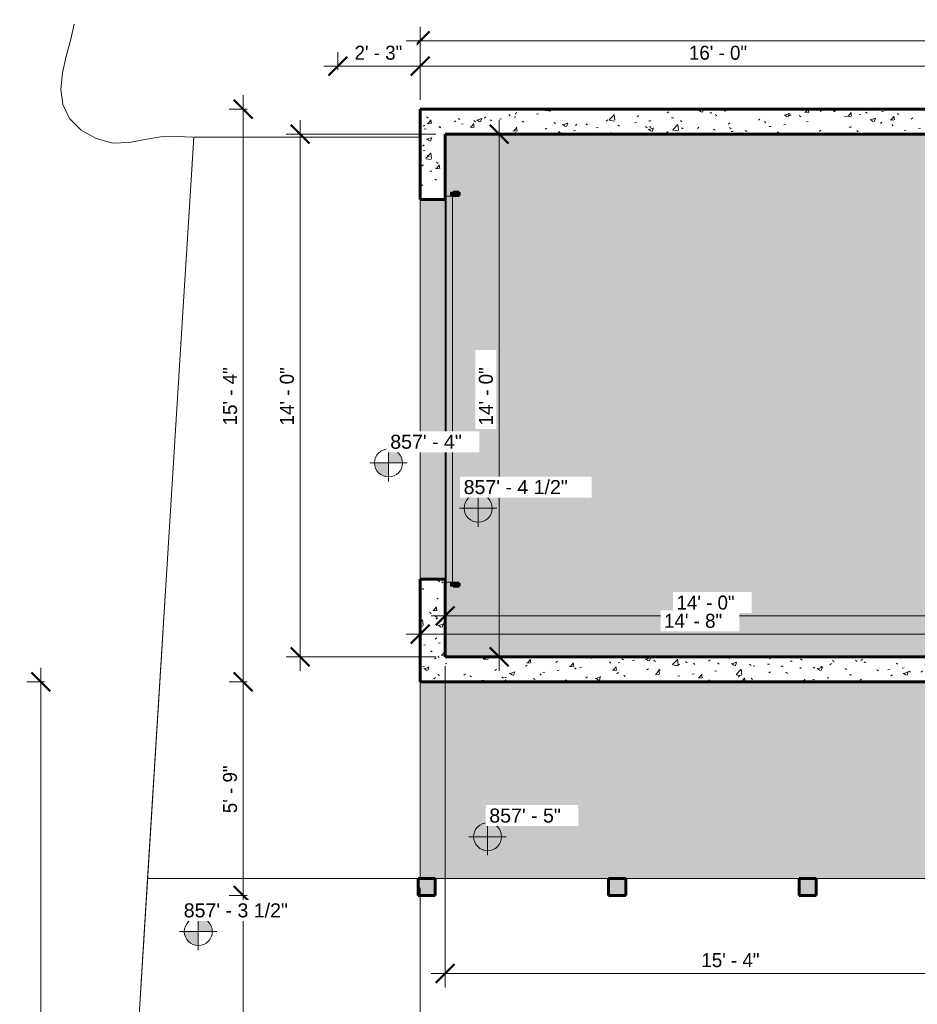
# Model space of a CAD drawing. Header units: inches. Extents: x 1918 to 3155, y 8363 to 8905.
# Tile 1 of 80: x 1918 to 2206, y 8589 to 8905. Entities that reach past the tile are written whole.
import ezdxf

# ---------------------------------------------------------------- set-up
doc = ezdxf.new("R2010")
doc.units = ezdxf.units.IN
doc.header["$MEASUREMENT"] = 0
for name, color, linetype, lineweight in [('A-ANNO-DIMS', 211, 'Continuous', 9), ('A-ANNO-DIMS-48', 211, 'Continuous', 9), ('A-DOOR', 31, 'Continuous', 18), ('A-DOOR-3', 31, 'Continuous', 60), ('A-FLOR', 192, 'Continuous', 18), ('A-WALL-PATT-1', 111, 'Continuous', 9), ('C-BLDG-PADS', 91, 'Continuous', 9), ('C-TOPO', 7, 'Continuous', 9), ('G-ANNO-DIMS', 111, 'Continuous', 9), ('S-COLS', 52, 'Continuous', 9), ('S-COLS-1', 52, 'Continuous', 60), ('S-FNDN', 32, 'Continuous', 18), ('S-FNDN-1', 32, 'Continuous', 60)]:
    doc.layers.add(name, color=color, linetype=linetype, lineweight=lineweight)
doc.styles.add('Arial', font='arial.ttf', dxfattribs={"height": 4.5})
doc.styles.add('Century Gothic', font='ufonts.com_century-gothic.ttf', dxfattribs={"height": 4.499999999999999})
doc.dimstyles.new('OD__1__Tol__', dxfattribs={"dimscale": 12, "dimtxt": 4.698757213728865, "dimasz": 0.5, "dimexe": 0.375, "dimexo": 0.2500000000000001, "dimgap": 0.06250000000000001, "dimtad": 1, "dimdec": 0, "dimzin": 3, "dimdsep": 46, "dimlunit": 4, "dimtxsty": 'Century Gothic', "dimblk1": 'OBLIQUE', "dimblk2": 'OBLIQUE', "dimsah": 1, "dimcen": 0.09, "dimdle": 0.375, "dimazin": 0, "dimtfac": 1, "dimtdec": 4, "dimtix": 1, "dimtmove": 0, "dimatfit": 3, "dimfxl": 1, "dimtvp": 1, "dimtfill": 1, "dimfrac": 2, "dimtolj": 1, "dimtzin": 0, "dimarcsym": 2})
pattern_1 = [(49.99999999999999, (0, 0), (13.77135023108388, -1.204960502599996), [1.44, -15.84]), (355, (0, 0), (-2.664420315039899, 14.44217637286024), [1.152, -12.672]), (100.451, (1.148, -0.1), (11.10707570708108, 13.23736583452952), [1.224, -13.462]), (46.184, (0, 3.84), (20.49128352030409, -3.177850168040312), [2.16, -23.76]), (96.636, (1.708, 3.575), (17.94587074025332, 18.70315236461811), [1.836, -20.193]), (351.184, (0, 3.84), (17.94541007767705, 18.7026139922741), [1.728, -19.008]), (21, (1.92, 2.88), (11.46051786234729, -7.730365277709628), [1.44, -15.84]), (326, (1.92, 2.88), (4.671351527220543, 13.92314867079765), [1.152, -12.672]), (71.45100000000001, (2.875, 2.236), (16.13206960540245, 6.192843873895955), [1.224, -13.462]), (37.50000000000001, (0, 0), (0.233123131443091, 6.391750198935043), [0.634, -11.885, 0.634, -12.23, -12.72]), (37.50000000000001, (0, 0), (0.233123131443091, 6.391750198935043), [-25.382, 0.634, -12.086]), (7.499999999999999, (0, 0), (5.050729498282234, 7.573040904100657), [0.634, -6.701000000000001, 0.634, -11.597, -4.848]), (7.499999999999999, (0, 0), (5.050729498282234, 7.573040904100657), [-19.565, 0.634, -4.214]), (327.5, (-4.282, 0), (10.24958045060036, -0.4328898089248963), [0.634, -4.166, 0.634, -14.342, -19.872]), (327.5, (-4.282, 0), (10.24958045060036, -0.4328898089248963), [-19.776, 0.634, -19.238]), (317.5, (-6.202000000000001, 0), (11.19738967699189, 1.922143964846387), [0.634, -5.606, 0.634, -9.312000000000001, -14.112]), (317.5, (-6.202000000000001, 0), (11.19738967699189, 1.922143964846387), [-16.186, 0.634, -13.478])]

# ---------------------------------------------------------------- blocks, each defined once
blk = doc.blocks.new('Door-Sectional_Model3552_Comcl_Amarr - bh-1209590-FLOOR PLAN - 1ST FLOOR')
at = {"layer": 'A-DOOR'}
for points in [[(2.71875000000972, -7.78689083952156), (2.718750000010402, -8.620395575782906), (3.718750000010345, -8.620395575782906), (3.718750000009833, -7.786890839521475)], [(2.718750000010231, -10.6206980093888), (3.718750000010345, -10.62069800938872), (3.718750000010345, -8.620395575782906), (2.718750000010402, -8.620395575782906)], [(4.000000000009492, -8.436453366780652), (128.0000000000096, -8.436453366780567), (128.0000000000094, -6.436453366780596), (4.000000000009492, -6.436453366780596)], [(128.2812500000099, -7.786890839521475), (128.2812500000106, -8.620395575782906), (129.2812500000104, -8.620395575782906), (129.2812500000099, -7.78689083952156)], [(128.2812500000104, -10.62069800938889), (129.2812500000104, -10.62069800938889), (129.2812500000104, -8.620395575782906), (128.2812500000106, -8.620395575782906)]]:
    blk.add_hatch(color=256, dxfattribs=at).paths.add_polyline_path(points, flags=0)
for p, q in [((2.718750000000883, -8.620395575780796), (2.718750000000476, -7.786890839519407)), ((2.718750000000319, -7.786890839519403), (3.718750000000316, -7.7868908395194)), ((3.718750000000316, -7.7868908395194), (3.718750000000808, -8.620395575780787)), ((4.000000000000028, -6.436453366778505), (128, -6.436453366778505)), ((4.000000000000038, -6.436453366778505), (4.000000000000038, -8.436453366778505)), ((128, -8.436453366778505), (4.000000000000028, -8.436453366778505)), ((128, -6.436453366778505), (128, -8.436453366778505)), ((128.2812500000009, -8.620395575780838), (128.2812500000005, -7.786890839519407)), ((128.2812500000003, -7.786890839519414), (129.2812500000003, -7.786890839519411)), ((129.2812500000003, -7.786890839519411), (129.2812500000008, -8.62039557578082))]:
    blk.add_line(p, q, dxfattribs=at)
at = {"layer": 'A-DOOR-3'}
for p, q in [((3.718750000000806, -8.620395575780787), (2.718750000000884, -8.620395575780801)), ((2.718750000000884, -8.620395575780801), (2.71875000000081, -10.62069800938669)), ((3.718750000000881, -10.62069800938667), (3.718750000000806, -8.620395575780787)), ((129.2812500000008, -8.62039557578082), (128.2812500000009, -8.620395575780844)), ((128.2812500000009, -8.620395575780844), (128.2812500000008, -10.62069800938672)), ((129.2812500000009, -10.62069800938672), (129.2812500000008, -8.62039557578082)), ((2.71875000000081, -10.62069800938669), (3.718750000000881, -10.62069800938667)), ((128.2812500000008, -10.62069800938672), (129.2812500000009, -10.62069800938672))]:
    blk.add_line(p, q, dxfattribs=at)
blk = doc.blocks.new('DIMBLOCK9-FLOOR PLAN - 1ST FLOOR')
at = {"layer": 'A-ANNO-DIMS-48'}
for p, q in [((2046.336683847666, 8879.569381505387), (2046.336683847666, 8903.059683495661)), ((2478.336683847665, 8879.569381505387), (2478.336683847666, 8903.059683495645)), ((2478.336683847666, 8898.559683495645), (2041.836683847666, 8898.559683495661)), ((2046.336683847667, 8898.559683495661), (2046.336683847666, 8879.569381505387)), ((2478.336683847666, 8898.559683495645), (2478.336683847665, 8879.569381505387))]:
    blk.add_line(p, q, dxfattribs=at)
at = {"layer": 'A-ANNO-DIMS-48', "lineweight": 50}
for p, q in [((2046.336683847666, 8898.559683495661), (2049.336683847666, 8901.559683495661)), ((2478.336683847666, 8898.559683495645), (2481.336683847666, 8901.559683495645)), ((2046.336683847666, 8898.559683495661), (2043.336683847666, 8895.559683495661)), ((2478.336683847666, 8898.559683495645), (2475.336683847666, 8895.559683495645))]:
    blk.add_line(p, q, dxfattribs=at)
at = {"layer": 'A-ANNO-DIMS-48', "color": 0, "insert": (2252.715419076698, 8905.077602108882), "char_height": 4.499999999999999, "width": 23.09103545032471, "attachment_point": 1, "line_spacing_factor": 0.9845015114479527, "style": 'Century Gothic', "bg_fill": 3, "box_fill_scale": 1.25, "bg_fill_color": 256, "bg_fill_true_color": 13158600, "bg_fill_transparency": 0}
blk.add_mtext('36\' - 0"', dxfattribs=at)
blk = doc.blocks.new('_Oblique')
at = {"color": 0, "linetype": 'ByBlock', "lineweight": -2}
blk.add_line((-0.5, -0.5), (0.5, 0.5), dxfattribs=at)
blk = doc.blocks.new('DIMBLOCK11-FLOOR PLAN - 1ST FLOOR')
at = {"layer": 'A-ANNO-DIMS-48'}
for p, q in [((2007.717580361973, 8873.06938150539), (2007.717580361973, 8696.069381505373)), ((2051.336683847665, 8868.56938150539), (2003.217580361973, 8868.56938150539)), ((2007.717580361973, 8868.56938150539), (2051.336683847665, 8868.56938150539)), ((2051.336683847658, 8700.569381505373), (2003.217580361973, 8700.569381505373)), ((2007.717580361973, 8700.569381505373), (2051.336683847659, 8700.569381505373))]:
    blk.add_line(p, q, dxfattribs=at)
at = {"layer": 'A-ANNO-DIMS-48', "lineweight": 50}
for p, q in [((2007.717580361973, 8868.56938150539), (2004.717580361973, 8871.56938150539)), ((2007.717580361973, 8868.56938150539), (2010.717580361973, 8865.56938150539)), ((2007.717580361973, 8700.569381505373), (2004.717580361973, 8703.569381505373)), ((2007.717580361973, 8700.569381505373), (2010.717580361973, 8697.569381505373))]:
    blk.add_line(p, q, dxfattribs=at)
at = {"layer": 'A-ANNO-DIMS-48', "color": 0, "insert": (2001.199661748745, 8774.948116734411), "char_height": 4.499999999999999, "width": 23.09103545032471, "attachment_point": 1, "rotation": 90, "line_spacing_factor": 0.9845015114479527, "style": 'Century Gothic', "bg_fill": 3, "box_fill_scale": 1.25, "bg_fill_color": 256, "bg_fill_true_color": 13158600, "bg_fill_transparency": 0}
blk.add_mtext('14\' - 0"', dxfattribs=at)
blk = doc.blocks.new('DIMBLOCK12-FLOOR PLAN - 1ST FLOOR')
at = {"layer": 'A-ANNO-DIMS-48', "lineweight": 50}
for p, q in [((1989.436891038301, 8876.569381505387), (1986.436891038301, 8879.569381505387)), ((1989.436891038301, 8876.569381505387), (1992.436891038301, 8873.569381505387)), ((1989.436891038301, 8692.569381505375), (1986.436891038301, 8695.569381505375)), ((1989.436891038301, 8692.569381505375), (1992.436891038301, 8689.569381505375))]:
    blk.add_line(p, q, dxfattribs=at)
at = {"layer": 'A-ANNO-DIMS-48'}
for p, q in [((1989.436891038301, 8881.069381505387), (1989.436891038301, 8692.569381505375)), ((1990.67953172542, 8876.569381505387), (1984.936891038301, 8876.569381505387)), ((1989.436891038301, 8876.569381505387), (1990.67953172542, 8876.569381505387)), ((1990.679531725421, 8692.569381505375), (1984.936891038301, 8692.569381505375)), ((1989.436891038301, 8692.569381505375), (1990.679531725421, 8692.569381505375))]:
    blk.add_line(p, q, dxfattribs=at)
at = {"layer": 'A-ANNO-DIMS-48', "color": 0, "insert": (1982.918972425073, 8774.948116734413), "char_height": 4.499999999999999, "width": 23.09103545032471, "attachment_point": 1, "rotation": 90, "line_spacing_factor": 0.9845015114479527, "style": 'Century Gothic', "bg_fill": 3, "box_fill_scale": 1.25, "bg_fill_color": 256, "bg_fill_true_color": 13158600, "bg_fill_transparency": 0}
blk.add_mtext('15\' - 4"', dxfattribs=at)
blk = doc.blocks.new('DIMBLOCK13-FLOOR PLAN - 1ST FLOOR')
at = {"layer": 'A-ANNO-DIMS-48', "lineweight": 50}
for p, q in [((1989.436891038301, 8692.569381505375), (1986.436891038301, 8695.569381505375)), ((1989.436891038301, 8692.569381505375), (1992.436891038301, 8689.569381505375)), ((1989.436891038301, 8623.819381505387), (1986.436891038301, 8626.819381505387)), ((1989.436891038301, 8623.819381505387), (1992.436891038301, 8620.819381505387))]:
    blk.add_line(p, q, dxfattribs=at)
at = {"layer": 'A-ANNO-DIMS-48'}
for p, q in [((1990.679531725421, 8692.569381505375), (1984.936891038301, 8692.569381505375)), ((1989.436891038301, 8692.569381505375), (1989.436891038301, 8623.819381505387)), ((1989.436891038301, 8692.569381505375), (1990.679531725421, 8692.569381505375)), ((1990.679531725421, 8623.819381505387), (1984.936891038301, 8623.819381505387)), ((1989.436891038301, 8623.819381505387), (1990.679531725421, 8623.819381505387))]:
    blk.add_line(p, q, dxfattribs=at)
at = {"layer": 'A-ANNO-DIMS-48', "color": 0, "insert": (1982.918972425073, 8650.325827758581), "char_height": 4.499999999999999, "width": 18.88452899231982, "attachment_point": 1, "rotation": 90, "line_spacing_factor": 0.9845015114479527, "style": 'Century Gothic', "bg_fill": 3, "box_fill_scale": 1.25, "bg_fill_color": 256, "bg_fill_true_color": 13158600, "bg_fill_transparency": 0}
blk.add_mtext('5\' - 9"', dxfattribs=at)
blk = doc.blocks.new('DIMBLOCK14-FLOOR PLAN - 1ST FLOOR')
at = {"layer": 'A-ANNO-DIMS-48', "lineweight": 50}
for p, q in [((1989.436891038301, 8623.819381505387), (1986.436891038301, 8626.819381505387)), ((1989.436891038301, 8623.819381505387), (1992.436891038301, 8620.819381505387)), ((1989.436891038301, 8396.569381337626), (1986.436891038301, 8399.569381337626)), ((1989.436891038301, 8396.569381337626), (1992.436891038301, 8393.569381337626))]:
    blk.add_line(p, q, dxfattribs=at)
at = {"layer": 'A-ANNO-DIMS-48'}
for p, q in [((1990.679531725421, 8623.819381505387), (1984.936891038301, 8623.819381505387)), ((1989.436891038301, 8623.819381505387), (1989.436891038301, 8392.069381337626)), ((1989.436891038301, 8623.819381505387), (1990.679531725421, 8623.819381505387)), ((1990.679531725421, 8396.569381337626), (1984.936891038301, 8396.569381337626)), ((1989.436891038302, 8396.569381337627), (1990.679531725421, 8396.569381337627))]:
    blk.add_line(p, q, dxfattribs=at)
at = {"layer": 'A-ANNO-DIMS-48', "color": 0, "insert": (1982.918972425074, 8498.82040562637), "char_height": 4.499999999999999, "width": 27.29754190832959, "attachment_point": 1, "rotation": 90, "line_spacing_factor": 0.9845015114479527, "style": 'Century Gothic', "bg_fill": 3, "box_fill_scale": 1.25, "bg_fill_color": 256, "bg_fill_true_color": 13158600, "bg_fill_transparency": 0}
blk.add_mtext('18\' - 11"', dxfattribs=at)
blk = doc.blocks.new('DIMBLOCK15-FLOOR PLAN - 1ST FLOOR')
at = {"layer": 'A-ANNO-DIMS-48', "lineweight": 50}
for p, q in [((1924.3043542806, 8692.569381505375), (1921.3043542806, 8695.569381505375)), ((1924.3043542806, 8692.569381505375), (1927.3043542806, 8689.569381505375)), ((1924.304354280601, 8396.569381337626), (1921.304354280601, 8399.569381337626)), ((1924.304354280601, 8396.569381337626), (1927.304354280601, 8393.569381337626))]:
    blk.add_line(p, q, dxfattribs=at)
at = {"layer": 'A-ANNO-DIMS-48'}
for p, q in [((1924.3043542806, 8697.069381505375), (1924.304354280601, 8392.069381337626)), ((1925.546994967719, 8692.569381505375), (1919.8043542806, 8692.569381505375)), ((1924.3043542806, 8692.569381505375), (1925.546994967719, 8692.569381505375)), ((1925.54699496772, 8396.569381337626), (1919.804354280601, 8396.569381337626)), ((1924.304354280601, 8396.569381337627), (1925.54699496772, 8396.569381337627))]:
    blk.add_line(p, q, dxfattribs=at)
at = {"layer": 'A-ANNO-DIMS-48', "color": 0, "insert": (1917.786435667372, 8534.94811665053), "char_height": 4.499999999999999, "width": 23.09103545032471, "attachment_point": 1, "rotation": 90, "line_spacing_factor": 0.9845015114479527, "style": 'Century Gothic', "bg_fill": 3, "box_fill_scale": 1.25, "bg_fill_color": 256, "bg_fill_true_color": 13158600, "bg_fill_transparency": 0}
blk.add_mtext('24\' - 8"', dxfattribs=at)
blk = doc.blocks.new('DIMBLOCK28-FLOOR PLAN - 1ST FLOOR')
at = {"layer": 'A-ANNO-DIMS-48'}
for p, q in [((2046.336683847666, 8889.17848039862), (2046.336683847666, 8894.921121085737)), ((2238.336683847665, 8889.17848039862), (2238.336683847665, 8894.921121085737)), ((2238.336683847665, 8890.421121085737), (2046.336683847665, 8890.421121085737)), ((2046.336683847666, 8890.421121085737), (2046.336683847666, 8889.17848039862)), ((2238.336683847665, 8890.421121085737), (2238.336683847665, 8889.17848039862))]:
    blk.add_line(p, q, dxfattribs=at)
at = {"layer": 'A-ANNO-DIMS-48', "lineweight": 50}
for p, q in [((2046.336683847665, 8890.421121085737), (2049.336683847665, 8893.421121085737)), ((2238.336683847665, 8890.421121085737), (2241.336683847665, 8893.421121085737)), ((2046.336683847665, 8890.421121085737), (2043.336683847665, 8887.421121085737)), ((2238.336683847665, 8890.421121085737), (2235.336683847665, 8887.421121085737))]:
    blk.add_line(p, q, dxfattribs=at)
at = {"layer": 'A-ANNO-DIMS-48', "color": 0, "insert": (2132.715419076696, 8896.939039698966), "char_height": 4.499999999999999, "width": 23.09103545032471, "attachment_point": 1, "line_spacing_factor": 0.9845015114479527, "style": 'Century Gothic', "bg_fill": 3, "box_fill_scale": 1.25, "bg_fill_color": 256, "bg_fill_true_color": 13158600, "bg_fill_transparency": 0}
blk.add_mtext('16\' - 0"', dxfattribs=at)
blk = doc.blocks.new('DIMBLOCK29-FLOOR PLAN - 1ST FLOOR')
at = {"layer": 'A-ANNO-DIMS-48'}
for p, q in [((2019.836683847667, 8889.17848039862), (2019.836683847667, 8894.921121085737)), ((2046.336683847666, 8889.17848039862), (2046.336683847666, 8894.921121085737)), ((2046.336683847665, 8890.421121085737), (2015.336683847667, 8890.421121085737)), ((2019.836683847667, 8890.421121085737), (2019.836683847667, 8889.17848039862)), ((2046.336683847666, 8890.421121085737), (2046.336683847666, 8889.17848039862))]:
    blk.add_line(p, q, dxfattribs=at)
at = {"layer": 'A-ANNO-DIMS-48', "lineweight": 50}
for p, q in [((2019.836683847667, 8890.421121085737), (2022.836683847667, 8893.421121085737)), ((2046.336683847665, 8890.421121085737), (2049.336683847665, 8893.421121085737)), ((2019.836683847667, 8890.421121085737), (2016.836683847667, 8887.421121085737)), ((2046.336683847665, 8890.421121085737), (2043.336683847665, 8887.421121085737))]:
    blk.add_line(p, q, dxfattribs=at)
at = {"layer": 'A-ANNO-DIMS-48', "color": 0, "insert": (2025.218130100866, 8896.939039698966), "char_height": 4.499999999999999, "width": 18.88452899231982, "attachment_point": 1, "line_spacing_factor": 0.9845015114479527, "style": 'Century Gothic', "bg_fill": 3, "box_fill_scale": 1.25, "bg_fill_color": 256, "bg_fill_true_color": 13158600, "bg_fill_transparency": 0}
blk.add_mtext('2\' - 3"', dxfattribs=at)
blk = doc.blocks.new('DIMBLOCK33-FLOOR PLAN - 1ST FLOOR')
at = {"layer": 'A-ANNO-DIMS-48'}
for p, q in [((2071.686582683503, 8873.06938150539), (2071.686582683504, 8696.069381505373)), ((2072.929223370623, 8868.56938150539), (2067.186582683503, 8868.56938150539)), ((2071.686582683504, 8868.56938150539), (2072.929223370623, 8868.56938150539)), ((2072.929223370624, 8700.569381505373), (2067.186582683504, 8700.569381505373)), ((2071.686582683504, 8700.569381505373), (2072.929223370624, 8700.569381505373))]:
    blk.add_line(p, q, dxfattribs=at)
at = {"layer": 'A-ANNO-DIMS-48', "lineweight": 50}
for p, q in [((2071.686582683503, 8868.56938150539), (2068.686582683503, 8871.56938150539)), ((2071.686582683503, 8868.56938150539), (2074.686582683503, 8865.56938150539)), ((2071.686582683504, 8700.569381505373), (2068.686582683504, 8703.569381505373)), ((2071.686582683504, 8700.569381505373), (2074.686582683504, 8697.569381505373))]:
    blk.add_line(p, q, dxfattribs=at)
at = {"layer": 'A-ANNO-DIMS-48', "color": 0, "insert": (2065.168664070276, 8774.948116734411), "char_height": 4.499999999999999, "width": 23.09103545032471, "attachment_point": 1, "rotation": 90, "line_spacing_factor": 0.9845015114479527, "style": 'Century Gothic', "bg_fill": 3, "box_fill_scale": 1.25, "bg_fill_color": 256, "bg_fill_true_color": 13158600, "bg_fill_transparency": 0}
blk.add_mtext('14\' - 0"', dxfattribs=at)
blk = doc.blocks.new('DIMBLOCK34-FLOOR PLAN - 1ST FLOOR')
at = {"layer": 'A-ANNO-DIMS-48'}
for p, q in [((2054.336683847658, 8697.569381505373), (2054.336683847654, 8594.333461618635)), ((2054.336683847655, 8598.833461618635), (2054.336683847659, 8697.569381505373)), ((2238.336683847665, 8597.590820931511), (2238.336683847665, 8603.333461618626)), ((2242.836683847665, 8598.833461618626), (2049.836683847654, 8598.833461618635)), ((2238.336683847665, 8598.833461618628), (2238.336683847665, 8597.590820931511))]:
    blk.add_line(p, q, dxfattribs=at)
at = {"layer": 'A-ANNO-DIMS-48', "lineweight": 50}
for p, q in [((2054.336683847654, 8598.833461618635), (2057.336683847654, 8601.833461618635)), ((2238.336683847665, 8598.833461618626), (2241.336683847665, 8601.833461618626)), ((2054.336683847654, 8598.833461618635), (2051.336683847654, 8595.833461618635)), ((2238.336683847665, 8598.833461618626), (2235.336683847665, 8595.833461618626))]:
    blk.add_line(p, q, dxfattribs=at)
at = {"layer": 'A-ANNO-DIMS-48', "color": 0, "insert": (2136.715419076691, 8605.35138023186), "char_height": 4.499999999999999, "width": 23.09103545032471, "attachment_point": 1, "line_spacing_factor": 0.9845015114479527, "style": 'Century Gothic', "bg_fill": 3, "box_fill_scale": 1.25, "bg_fill_color": 256, "bg_fill_true_color": 13158600, "bg_fill_transparency": 0}
blk.add_mtext('15\' - 4"', dxfattribs=at)
blk = doc.blocks.new('DIMBLOCK35-FLOOR PLAN - 1ST FLOOR')
at = {"layer": 'A-ANNO-DIMS-48', "lineweight": 50}
for p, q in [((2054.336683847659, 8713.72878233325), (2057.336683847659, 8716.72878233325)), ((2222.33668384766, 8713.72878233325), (2225.33668384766, 8716.72878233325)), ((2054.336683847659, 8713.72878233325), (2051.336683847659, 8710.72878233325)), ((2222.33668384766, 8713.72878233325), (2219.33668384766, 8710.72878233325))]:
    blk.add_line(p, q, dxfattribs=at)
at = {"layer": 'A-ANNO-DIMS-48'}
for p, q in [((2054.336683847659, 8714.971423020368), (2054.336683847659, 8709.22878233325)), ((2054.33668384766, 8713.72878233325), (2054.33668384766, 8714.97142302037)), ((2222.33668384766, 8714.971423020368), (2222.33668384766, 8709.22878233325)), ((2222.33668384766, 8713.72878233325), (2222.33668384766, 8714.971423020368)), ((2049.836683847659, 8713.72878233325), (2226.83668384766, 8713.72878233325))]:
    blk.add_line(p, q, dxfattribs=at)
at = {"layer": 'A-ANNO-DIMS-48', "color": 0, "insert": (2128.715419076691, 8720.246700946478), "char_height": 4.499999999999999, "width": 23.09103545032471, "attachment_point": 1, "line_spacing_factor": 0.9845015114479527, "style": 'Century Gothic', "bg_fill": 3, "box_fill_scale": 1.25, "bg_fill_color": 256, "bg_fill_true_color": 13158600, "bg_fill_transparency": 0}
blk.add_mtext('14\' - 0"', dxfattribs=at)
blk = doc.blocks.new('DIMBLOCK36-FLOOR PLAN - 1ST FLOOR')
at = {"layer": 'A-ANNO-DIMS-48', "lineweight": 50}
for p, q in [((2046.336683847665, 8707.867905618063), (2049.336683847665, 8710.867905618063)), ((2222.33668384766, 8707.867905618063), (2225.33668384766, 8710.867905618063)), ((2046.336683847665, 8707.867905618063), (2043.336683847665, 8704.867905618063)), ((2222.33668384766, 8707.867905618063), (2219.33668384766, 8704.867905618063))]:
    blk.add_line(p, q, dxfattribs=at)
at = {"layer": 'A-ANNO-DIMS-48'}
for p, q in [((2041.836683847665, 8707.867905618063), (2226.83668384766, 8707.867905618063)), ((2046.336683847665, 8709.11054630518), (2046.336683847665, 8703.367905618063)), ((2046.336683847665, 8707.867905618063), (2046.336683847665, 8709.11054630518)), ((2222.33668384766, 8709.11054630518), (2222.33668384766, 8703.367905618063)), ((2222.33668384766, 8707.867905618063), (2222.33668384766, 8709.11054630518))]:
    blk.add_line(p, q, dxfattribs=at)
at = {"layer": 'A-ANNO-DIMS-48', "color": 0, "insert": (2124.715419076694, 8714.38582423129), "char_height": 4.499999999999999, "width": 23.09103545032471, "attachment_point": 1, "line_spacing_factor": 0.9845015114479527, "style": 'Century Gothic', "bg_fill": 3, "box_fill_scale": 1.25, "bg_fill_color": 256, "bg_fill_true_color": 13158600, "bg_fill_transparency": 0}
blk.add_mtext('14\' - 8"', dxfattribs=at)
blk = doc.blocks.new('DIMBLOCK44-FLOOR PLAN - 1ST FLOOR')
at = {"layer": 'A-ANNO-DIMS-48'}
for p, q in [((2046.336683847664, 8626.319381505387), (2046.336683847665, 8362.535014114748)), ((2046.336683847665, 8367.035014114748), (2046.336683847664, 8626.319381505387)), ((2286.336683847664, 8429.569381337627), (2286.336683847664, 8362.535014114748)), ((2286.336683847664, 8367.035014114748), (2286.336683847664, 8429.569381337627)), ((2286.336683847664, 8367.035014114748), (2041.836683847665, 8367.035014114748))]:
    blk.add_line(p, q, dxfattribs=at)
at = {"layer": 'A-ANNO-DIMS-48', "lineweight": 50}
for p, q in [((2046.336683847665, 8367.035014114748), (2049.336683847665, 8370.035014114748)), ((2286.336683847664, 8367.035014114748), (2289.336683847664, 8370.035014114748)), ((2046.336683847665, 8367.035014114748), (2043.336683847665, 8364.035014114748)), ((2286.336683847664, 8367.035014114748), (2283.336683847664, 8364.035014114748))]:
    blk.add_line(p, q, dxfattribs=at)
at = {"layer": 'A-ANNO-DIMS-48', "color": 0, "insert": (2156.715419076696, 8373.552932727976), "char_height": 4.499999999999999, "width": 23.09103545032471, "attachment_point": 1, "line_spacing_factor": 0.9845015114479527, "style": 'Century Gothic', "bg_fill": 3, "box_fill_scale": 1.25, "bg_fill_color": 256, "bg_fill_true_color": 13158600, "bg_fill_transparency": 0}
blk.add_mtext('20\' - 0"', dxfattribs=at)
blk = doc.blocks.new('Spot Elevations - Spot Elevation - Target Filled-49714-FLOOR PLAN - 1ST FLOOR')
at = {"layer": 'G-ANNO-DIMS'}
h = blk.add_hatch(color=256, dxfattribs=at)
edge = h.paths.add_edge_path(flags=0)
edge.add_line((1.249000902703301e-16, 0), (-0.09374999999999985, 0))
edge.add_arc((5.724587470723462e-16, -3.434752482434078e-16), 0.09375000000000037, 90.00000000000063, 180.0000000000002, ccw=False)
edge.add_line((1.249000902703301e-16, 0.09375000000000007), (1.249000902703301e-16, 0))
h = blk.add_hatch(color=256, dxfattribs=at)
edge = h.paths.add_edge_path(flags=0)
edge.add_line((1.249000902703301e-16, 0), (0.09375000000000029, 0))
edge.add_arc((2.289834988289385e-16, 6.245004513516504e-17), 0.09374999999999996, 269.99999999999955, 359.99999999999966, ccw=False)
edge.add_line((1.249000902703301e-16, -0.09375), (1.249000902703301e-16, 0))
for p, q in [((-2.706168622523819e-16, 0.1243846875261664), (-2.706168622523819e-16, -0.125)), ((1.249000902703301e-16, 0), (1.249000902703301e-16, 0.09375000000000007)), ((0.1250000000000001, 7.067913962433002e-16), (-0.1249999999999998, 7.067913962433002e-16)), ((-0.09374999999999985, 0), (1.249000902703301e-16, 0)), ((1.249000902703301e-16, 0), (1.249000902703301e-16, -0.09375)), ((0.09375000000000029, 0), (1.249000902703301e-16, 0))]:
    blk.add_line(p, q, dxfattribs=at)
blk.add_circle((1.249000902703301e-16, 0), 0.09375000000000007, dxfattribs=at)
for centre, radius, start, end in [((5.724587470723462e-16, -3.434752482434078e-16), 0.09375000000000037, 90.00000000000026, 179.9999999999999), ((2.289834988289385e-16, 6.245004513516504e-17), 0.09374999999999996, 269.9999999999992, 359.9999999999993)]:
    blk.add_arc(centre, radius, start, end, dxfattribs=at)

msp = doc.modelspace()

# ---------------------------------------------------------------- hatches: boundary and pattern name
at = {"layer": 'A-FLOR'}
msp.add_hatch(color=256, dxfattribs=at).paths.add_polyline_path([(2046.336730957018, 8629.319381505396), (2286.336683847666, 8629.319381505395), (2286.336683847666, 8692.569381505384), (2046.336730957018, 8692.569381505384), (2046.336730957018, 8635.13896199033)], flags=0)
at = {"layer": 'A-WALL-PATT-1'}
h = msp.add_hatch(dxfattribs=at)
h.set_pattern_fill('FP_1', color=256, style=0, pattern_type=2)
h.set_pattern_definition(pattern_1)
h.paths.add_polyline_path([(2054.336683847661, 8700.569381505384), (2054.336683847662, 8725.569381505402), (2046.336683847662, 8725.569381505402), (2046.336683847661, 8700.569381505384)], flags=0)
h.paths.add_polyline_path([(2054.336683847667, 8847.569381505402), (2054.336683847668, 8876.569381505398), (2046.336683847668, 8876.569381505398), (2046.336683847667, 8847.569381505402)], flags=0)
h = msp.add_hatch(dxfattribs=at)
h.set_pattern_fill('FP_1', color=256, style=0, pattern_type=2)
h.set_pattern_definition(pattern_1)
h.paths.add_polyline_path([(2214.336683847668, 8868.569381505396), (2214.336683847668, 8876.569381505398), (2054.336683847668, 8876.569381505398), (2054.336683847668, 8868.569381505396), (2078.623663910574, 8868.569381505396)], flags=0)
h = msp.add_hatch(dxfattribs=at)
h.set_pattern_fill('FP_1', color=256, style=0, pattern_type=2)
h.set_pattern_definition(pattern_1)
h.paths.add_polyline_path([(2046.336683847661, 8692.569381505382), (2222.336683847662, 8692.569381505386), (2222.336683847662, 8700.569381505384), (2046.336683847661, 8700.569381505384)], flags=0)
at = {"layer": 'C-BLDG-PADS'}
h = msp.add_hatch(dxfattribs=at)
h.set_pattern_fill('FP_46', color=256, style=0, pattern_type=2)
h.set_pattern_definition([(0, (1.054, 0), (15.357, 3.84), [0.633, -10.884, 0.633, -10.884, -61.427]), (0, (1.054, 0), (15.357, 3.84), [-23.035, 0.633, -22.402, 0.633, -10.884, -26.874]), (0, (1.054, 0), (15.357, 3.84), [-57.588, 0.633, -7.045, 0.633, -18.562]), (119.995, (6.813, 1.92), (-11.00267831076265, 11.38187835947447), [0.634, -10.886, 0.634, -10.886, -61.437]), (119.995, (6.813, 1.92), (-11.00267831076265, 11.38187835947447), [-23.039, 0.634, -22.405, 0.634, -10.886, -26.879]), (119.995, (6.813, 1.92), (-11.00267831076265, 11.38187835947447), [-57.597, 0.634, -7.046, 0.634, -18.565]), (240.005, (8.732999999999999, 9.6), (-4.354000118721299, -15.22203021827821), [0.634, -10.886, 0.634, -10.886, -61.437]), (240.005, (8.732999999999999, 9.6), (-4.354000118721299, -15.22203021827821), [-23.039, 0.634, -22.405, 0.634, -10.886, -26.879]), (240.005, (8.732999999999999, 9.6), (-4.354000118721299, -15.22203021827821), [-57.597, 0.634, -7.046, 0.634, -18.565])])
h.paths.add_polyline_path([(2477.711683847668, 8700.56938150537), (2477.711683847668, 8729.444383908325), (2405.961683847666, 8729.444383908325), (2405.961683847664, 8700.569381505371), (2462.951882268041, 8700.569381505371)], flags=0)
h.paths.add_polyline_path([(2399.211683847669, 8700.569381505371), (2399.211683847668, 8736.194383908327), (2477.711683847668, 8736.194383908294), (2477.711683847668, 8868.569381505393), (2054.336683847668, 8868.569381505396), (2054.336683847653, 8700.569381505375), (2386.086238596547, 8700.569381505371)], flags=0)
h.paths.add_polyline_path([(2056.688246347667, 8723.2881315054), (2056.038683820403, 8723.2881315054), (2056.038683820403, 8724.288131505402), (2058.87249099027, 8724.288131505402), (2058.87249099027, 8723.288131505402), (2056.872188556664, 8723.288131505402)], flags=0)
h.paths.add_polyline_path([(2056.038683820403, 8724.5693815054), (2054.688246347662, 8724.5693815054), (2054.688246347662, 8848.569381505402), (2056.688246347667, 8848.569381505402), (2056.688246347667, 8724.5693815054)], flags=0)
h.paths.add_polyline_path([(2056.038683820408, 8848.850631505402), (2056.038683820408, 8849.850631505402), (2058.872490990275, 8849.850631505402), (2058.872490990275, 8848.850631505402), (2056.688246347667, 8848.850631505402)], flags=0)
at = {"layer": 'S-COLS'}
for points in [[(2045.645800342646, 8623.819381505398), (2051.145800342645, 8623.819381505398), (2051.145800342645, 8629.319381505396), (2045.645800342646, 8629.319381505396)], [(2106.895800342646, 8623.819381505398), (2112.395800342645, 8623.819381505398), (2112.395800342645, 8629.319381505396), (2106.895800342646, 8629.319381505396)], [(2168.145800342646, 8623.819381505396), (2173.645800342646, 8623.819381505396), (2173.645800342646, 8629.319381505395), (2168.145800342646, 8629.319381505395)]]:
    msp.add_hatch(color=256, dxfattribs=at).paths.add_polyline_path(points, flags=0)
at = {"layer": 'S-FNDN'}
msp.add_hatch(color=256, dxfattribs=at).paths.add_polyline_path([(2054.336683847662, 8725.569381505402), (2054.336683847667, 8847.569381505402), (2046.336683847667, 8847.569381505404), (2046.336683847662, 8725.569381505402)], flags=0)

# ---------------------------------------------------------------- linework, layer by layer
at = {"layer": 'A-FLOR'}
for p, q in [((2046.336683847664, 8692.569381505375), (2046.336683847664, 8629.319381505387)), ((2051.145800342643, 8629.319381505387), (2106.895800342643, 8629.319381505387)), ((2112.395800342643, 8629.319381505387), (2168.145800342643, 8629.319381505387)), ((2173.645800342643, 8629.319381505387), (2229.395800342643, 8629.319381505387))]:
    msp.add_line(p, q, dxfattribs=at)
at = {"layer": 'C-TOPO'}
for p, q in [((1935.098129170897, 8903.879953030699), (1933.986328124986, 8899.103759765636)), ((1933.986328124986, 8899.103759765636), (1935.098129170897, 8903.879953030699)), ((1933.986328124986, 8899.103759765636), (1932.537780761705, 8893.627441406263)), ((1932.537780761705, 8893.627441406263), (1933.986328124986, 8899.103759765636)), ((1932.537780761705, 8893.627441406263), (1931.328735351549, 8888.195800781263)), ((1931.328735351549, 8888.195800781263), (1932.537780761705, 8893.627441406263)), ((1931.328735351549, 8888.195800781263), (1930.801574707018, 8882.953125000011)), ((1930.801574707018, 8882.953125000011), (1931.328735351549, 8888.195800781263)), ((1930.801574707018, 8882.953125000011), (1931.398498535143, 8878.042236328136)), ((1931.398498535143, 8878.042236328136), (1930.801574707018, 8882.953125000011)), ((1931.398498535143, 8878.042236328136), (1933.554565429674, 8873.608154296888)), ((1933.554565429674, 8873.608154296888), (1931.398498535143, 8878.042236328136)), ((1933.554565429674, 8873.608154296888), (1937.312072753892, 8869.861816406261)), ((1937.312072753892, 8869.861816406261), (1933.554565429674, 8873.608154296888)), ((1937.312072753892, 8869.861816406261), (1942.13909912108, 8867.113769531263)), ((1942.13909912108, 8867.113769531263), (1937.312072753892, 8869.861816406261)), ((1942.13909912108, 8867.113769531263), (1947.458312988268, 8865.679687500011)), ((1947.458312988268, 8865.679687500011), (1942.13909912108, 8867.113769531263)), ((1947.458312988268, 8865.679687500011), (1952.72991943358, 8865.801269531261)), ((1952.72991943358, 8865.801269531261), (1947.458312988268, 8865.679687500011)), ((1952.72991943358, 8865.801269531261), (1957.838562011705, 8866.838378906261)), ((1957.838562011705, 8866.838378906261), (1952.72991943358, 8865.801269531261)), ((1957.838562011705, 8866.838378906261), (1962.933288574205, 8867.643310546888)), ((1962.933288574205, 8867.643310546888), (1957.838562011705, 8866.838378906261)), ((1962.933288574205, 8867.643310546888), (1968.077270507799, 8867.813232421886)), ((1968.077270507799, 8867.813232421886), (1962.933288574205, 8867.643310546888)), ((1968.077270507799, 8867.813232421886), (1973.265014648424, 8867.515136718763)), ((1973.265014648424, 8867.515136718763), (1968.077270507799, 8867.813232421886)), ((1973.550476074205, 8867.515136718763), (1970.041076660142, 8811.333251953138)), ((1970.041076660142, 8811.333251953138), (1973.548461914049, 8867.483642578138)), ((1973.265014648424, 8867.515136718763), (1973.548461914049, 8867.483642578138)), ((1973.548461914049, 8867.483642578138), (1973.265014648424, 8867.515136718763)), ((1973.548461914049, 8867.483642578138), (1973.550476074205, 8867.515136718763)), ((1973.550476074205, 8867.515136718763), (1979.19964599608, 8867.515136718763)), ((1973.550476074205, 8867.515136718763), (1979.19964599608, 8867.515136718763)), ((1979.19964599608, 8867.515136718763), (2046.336683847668, 8867.515136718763)), ((2046.336683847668, 8867.515136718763), (1979.19964599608, 8867.515136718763)), ((1966.169494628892, 8749.349121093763), (1970.041076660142, 8811.333251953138)), ((1970.041076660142, 8811.333251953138), (1966.169494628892, 8749.349121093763)), ((1947.373901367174, 8448.443115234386), (1966.169494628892, 8749.349121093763)), ((1966.169494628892, 8749.349121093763), (1958.672058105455, 8629.319091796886)), ((2046.336730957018, 8692.569381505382), (2046.336730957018, 8629.319381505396)), ((2046.336730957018, 8629.319381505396), (2046.336730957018, 8692.569381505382)), ((1958.672058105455, 8629.319091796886), (1947.373901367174, 8448.443115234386)), ((2037.563415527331, 8629.319091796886), (1958.672058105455, 8629.319091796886)), ((1958.672058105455, 8629.319091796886), (2037.563415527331, 8629.319091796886)), ((2045.645800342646, 8629.319091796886), (2037.563415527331, 8629.319091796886)), ((2037.563415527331, 8629.319091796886), (2045.645800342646, 8629.319091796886))]:
    msp.add_line(p, q, dxfattribs=at)
at = {"layer": 'S-COLS-1'}
for p, q in [((2051.145800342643, 8629.319381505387), (2045.645800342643, 8629.319381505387)), ((2045.645800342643, 8629.319381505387), (2045.645800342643, 8623.819381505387)), ((2051.145800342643, 8623.819381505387), (2051.145800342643, 8629.319381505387)), ((2112.395800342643, 8629.319381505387), (2106.895800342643, 8629.319381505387)), ((2106.895800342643, 8629.319381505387), (2106.895800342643, 8623.819381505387)), ((2112.395800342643, 8623.819381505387), (2112.395800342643, 8629.319381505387)), ((2173.645800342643, 8629.319381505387), (2168.145800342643, 8629.319381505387)), ((2168.145800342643, 8629.319381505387), (2168.145800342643, 8623.819381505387)), ((2173.645800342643, 8623.819381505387), (2173.645800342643, 8629.319381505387)), ((2045.645800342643, 8623.819381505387), (2051.145800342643, 8623.819381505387)), ((2106.895800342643, 8623.819381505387), (2112.395800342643, 8623.819381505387)), ((2168.145800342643, 8623.819381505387), (2173.645800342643, 8623.819381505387))]:
    msp.add_line(p, q, dxfattribs=at)
at = {"layer": 'S-FNDN'}
for p, q in [((2046.33668384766, 8725.569381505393), (2046.336683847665, 8847.569381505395)), ((2054.336683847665, 8847.569381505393), (2054.33668384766, 8725.569381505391))]:
    msp.add_line(p, q, dxfattribs=at)
at = {"layer": 'S-FNDN-1'}
for p, q in [((2046.336683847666, 8876.569381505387), (2046.336683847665, 8847.569381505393)), ((2214.336683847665, 8876.569381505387), (2046.336683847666, 8876.569381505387)), ((2054.336683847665, 8847.569381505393), (2054.336683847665, 8868.56938150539)), ((2054.336683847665, 8868.56938150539), (2214.336683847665, 8868.56938150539)), ((2046.336683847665, 8847.569381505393), (2054.336683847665, 8847.569381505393)), ((2054.33668384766, 8725.569381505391), (2046.33668384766, 8725.569381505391)), ((2046.33668384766, 8725.569381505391), (2046.336683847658, 8692.569381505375)), ((2054.336683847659, 8700.569381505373), (2054.33668384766, 8725.569381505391)), ((2222.33668384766, 8700.569381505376), (2054.336683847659, 8700.569381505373)), ((2046.336683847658, 8692.569381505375), (2222.33668384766, 8692.569381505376))]:
    msp.add_line(p, q, dxfattribs=at)

# ---------------------------------------------------------------- block references
at = {"layer": 'A-DOOR', "rotation": 89.99999999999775}
msp.add_blockref('Door-Sectional_Model3552_Comcl_Amarr - bh-1209590-FLOOR PLAN - 1ST FLOOR', (2048.251792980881, 8720.569381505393), dxfattribs=at)
at = {"layer": 'G-ANNO-DIMS', "extrusion": (0, 0, -1), "xscale": 47.99999999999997, "yscale": 47.99999999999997, "zscale": 47.99999999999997, "rotation": 180}
msp.add_blockref('Spot Elevations - Spot Elevation - Target Filled-49714-FLOOR PLAN - 1ST FLOOR', (-1974.982673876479, 8612.293098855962), dxfattribs=at)

# ---------------------------------------------------------------- dimensions: what is measured, and where the dimension line sits
at = {"layer": 'A-ANNO-DIMS'}
dim = msp.add_linear_dim(base=(1924.304354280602, 8396.569381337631), p1=(1928.546994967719, 8692.569381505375), p2=(1928.54699496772, 8396.569381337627), angle=89.99999999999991, dimstyle='OD__1__Tol__', override={"dimpost": '<>', "dimfxl": 296.0000001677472}, dxfattribs=at)
dim.commit()
dim.dimension.update_dxf_attribs({"geometry": 'DIMBLOCK15-FLOOR PLAN - 1ST FLOOR', "text_midpoint": (1921.19116595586, 8544.569381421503)})

# ---------------------------------------------------------------- next in the draw order: dimensions: what is measured, and where the dimension line sits
dim = msp.add_linear_dim(base=(2046.336683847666, 8898.559683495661), p1=(2478.336683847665, 8876.569381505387), p2=(2046.336683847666, 8876.569381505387), dimstyle='OD__1__Tol__', override={"dimpost": '<>', "dimfxl": 431.9999999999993}, dxfattribs=at)
dim.commit()
dim.dimension.update_dxf_attribs({"geometry": 'DIMBLOCK9-FLOOR PLAN - 1ST FLOOR', "text_midpoint": (2262.336683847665, 8901.672871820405)})
for base, p1, p2, override, picture, middle in [((1989.436891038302, 8692.569381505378), (1993.67953172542, 8876.569381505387), (1993.679531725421, 8692.569381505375), {"dimpost": '<>', "dimfxl": 184.0000000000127}, 'DIMBLOCK12-FLOOR PLAN - 1ST FLOOR', (1986.323702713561, 8784.569381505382)), ((2007.717580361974, 8700.569381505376), (2054.336683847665, 8868.56938150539), (2054.336683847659, 8700.569381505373), {"dimpost": '<>', "dimfxl": 168.0000000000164}, 'DIMBLOCK11-FLOOR PLAN - 1ST FLOOR', (2004.604392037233, 8784.569381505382)), ((2071.686582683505, 8700.569381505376), (2075.929223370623, 8868.56938150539), (2075.929223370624, 8700.569381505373), {"dimpost": '<>', "dimfxl": 168.0000000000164}, 'DIMBLOCK33-FLOOR PLAN - 1ST FLOOR', (2068.573394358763, 8784.569381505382))]:
    dim = msp.add_linear_dim(base=base, p1=p1, p2=p2, angle=89.99999999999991, dimstyle='OD__1__Tol__', override=override, dxfattribs=at)
    dim.commit()
    dim.dimension.update_dxf_attribs({"geometry": picture, "text_midpoint": middle})

# ---------------------------------------------------------------- next in the draw order: block references
at = {"layer": 'G-ANNO-DIMS', "extrusion": (0, 0, -1), "xscale": 47.99999999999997, "yscale": 47.99999999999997, "zscale": 47.99999999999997, "rotation": 180}
for p in [(-2036.140757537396, 8762.878720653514), (-2064.966997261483, 8748.321589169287)]:
    msp.add_blockref('Spot Elevations - Spot Elevation - Target Filled-49714-FLOOR PLAN - 1ST FLOOR', p, dxfattribs=at)

# ---------------------------------------------------------------- next in the draw order: dimensions: what is measured, and where the dimension line sits
at = {"layer": 'A-ANNO-DIMS'}
for base, p1, p2, override, picture, middle in [((2046.336683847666, 8890.421121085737), (2238.336683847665, 8886.17848039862), (2046.336683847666, 8886.17848039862), {"dimpost": '<>', "dimfxl": 191.9999999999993}, 'DIMBLOCK28-FLOOR PLAN - 1ST FLOOR', (2142.336683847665, 8893.534309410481)), ((2222.33668384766, 8713.72878233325), (2054.33668384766, 8717.97142302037), (2222.33668384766, 8717.971423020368), {"dimpost": '<>', "dimfxl": 168.0000000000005}, 'DIMBLOCK35-FLOOR PLAN - 1ST FLOOR', (2138.33668384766, 8716.841970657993)), ((2054.336683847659, 8598.833461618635), (2238.336683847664, 8594.590820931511), (2054.336683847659, 8700.569381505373), {"dimpost": '<>', "dimfxl": 212.3380684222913}, 'DIMBLOCK34-FLOOR PLAN - 1ST FLOOR', (2146.336683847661, 8601.946649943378))]:
    dim = msp.add_linear_dim(base=base, p1=p1, p2=p2, dimstyle='OD__1__Tol__', override=override, dxfattribs=at)
    dim.commit()
    dim.dimension.update_dxf_attribs({"geometry": picture, "text_midpoint": middle})
dim = msp.add_linear_dim(base=(1989.436891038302, 8623.819381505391), p1=(1993.679531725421, 8692.569381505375), p2=(1993.679531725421, 8623.819381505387), angle=89.99999999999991, dimstyle='OD__1__Tol__', override={"dimpost": '<>', "dimfxl": 68.74999999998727}, dxfattribs=at)
dim.commit()
dim.dimension.update_dxf_attribs({"geometry": 'DIMBLOCK13-FLOOR PLAN - 1ST FLOOR', "text_midpoint": (1986.323702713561, 8658.194381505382)})

# ---------------------------------------------------------------- next in the draw order: block references
at = {"layer": 'G-ANNO-DIMS', "extrusion": (0, 0, -1), "xscale": 47.99999999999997, "yscale": 47.99999999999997, "zscale": 47.99999999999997, "rotation": 180}
msp.add_blockref('Spot Elevations - Spot Elevation - Target Filled-49714-FLOOR PLAN - 1ST FLOOR', (-2067.98023208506, 8642.757816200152), dxfattribs=at)

# ---------------------------------------------------------------- next in the draw order: texts
at = {"layer": 'G-ANNO-DIMS', "char_height": 4.5, "attachment_point": 1, "line_spacing_factor": 0.9417779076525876, "style": 'Arial', "bg_fill": 3, "box_fill_scale": 1.25, "bg_fill_color": 256, "bg_fill_true_color": 13158600, "bg_fill_transparency": 0}
for s, insert, width in [('857\' - 4"', (2036.685951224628, 8771.932654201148), 27.49153515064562), ('857\' - 4 1/2"', (2060.278331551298, 8757.37552271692), 40.05279770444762)]:
    msp.add_mtext(s, dxfattribs=dict(at, insert=insert, width=width))

# ---------------------------------------------------------------- next in the draw order: dimensions: what is measured, and where the dimension line sits
at = {"layer": 'A-ANNO-DIMS'}
for base, p1, p2, override, picture, middle in [((2019.836683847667, 8890.421121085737), (2046.336683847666, 8886.17848039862), (2019.836683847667, 8886.17848039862), {"dimpost": '<>', "dimfxl": 26.49999999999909}, 'DIMBLOCK29-FLOOR PLAN - 1ST FLOOR', (2033.086683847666, 8893.534309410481)), ((2222.33668384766, 8707.867905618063), (2046.336683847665, 8712.11054630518), (2222.33668384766, 8712.11054630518), {"dimpost": '<>', "dimfxl": 175.9999999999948}, 'DIMBLOCK36-FLOOR PLAN - 1ST FLOOR', (2134.336683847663, 8710.981093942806)), ((2046.336683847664, 8367.035014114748), (2286.336683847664, 8432.569381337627), (2046.336683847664, 8629.319381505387), {"dimpost": '<>', "dimfxl": 310.3394312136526}, 'DIMBLOCK44-FLOOR PLAN - 1ST FLOOR', (2166.336683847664, 8370.148202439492))]:
    dim = msp.add_linear_dim(base=base, p1=p1, p2=p2, dimstyle='OD__1__Tol__', override=override, dxfattribs=at)
    dim.commit()
    dim.dimension.update_dxf_attribs({"geometry": picture, "text_midpoint": middle})
dim = msp.add_linear_dim(base=(1989.436891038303, 8396.569381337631), p1=(1993.679531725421, 8623.819381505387), p2=(1993.679531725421, 8396.569381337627), angle=89.99999999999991, dimstyle='OD__1__Tol__', override={"dimpost": '<>', "dimfxl": 227.2500001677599}, dxfattribs=at)
dim.commit()
dim.dimension.update_dxf_attribs({"geometry": 'DIMBLOCK14-FLOOR PLAN - 1ST FLOOR', "text_midpoint": (1986.323702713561, 8510.194381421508)})

# ---------------------------------------------------------------- next in the draw order: texts
at = {"layer": 'G-ANNO-DIMS', "char_height": 4.5, "attachment_point": 1, "line_spacing_factor": 0.9417779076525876, "style": 'Arial', "bg_fill": 3, "box_fill_scale": 1.25, "bg_fill_color": 256, "bg_fill_true_color": 13158600, "bg_fill_transparency": 0}
for s, insert, width in [('857\' - 5"', (2068.525425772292, 8651.811749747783), 27.49153515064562), ('857\' - 3 1/2"', (1970.294008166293, 8621.347032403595), 40.05279770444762)]:
    msp.add_mtext(s, dxfattribs=dict(at, insert=insert, width=width))

doc.saveas('drawing.dxf')
